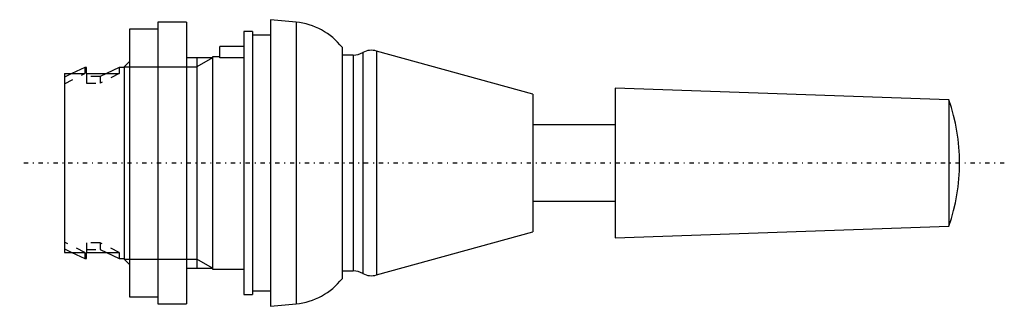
# Model space of a CAD drawing. Extents: x -5 to 98, y -15 to 15.
import ezdxf

# ---------------------------------------------------------------- set-up
doc = ezdxf.new("R2010")
doc.units = 0
doc.linetypes.add('CENTER', pattern=[1.5, 0.45, -0.5, 0.05, -0.5])
doc.linetypes.add('DASHED', pattern=[2, 1, -1])
for name, color, linetype in [('AM_0', 7, 'CONTINUOUS'), ('AM_10', 7, 'CONTINUOUS'), ('AM_3', 7, 'DASHED'), ('AM_7', 7, 'CENTER')]:
    doc.layers.add(name, color=color, linetype=linetype)

msp = doc.modelspace()

# ---------------------------------------------------------------- linework, layer by layer
at = {"layer": 'AM_0', "color": 7, "linetype": 'CONTINUOUS'}
for p, q in [((12.8, 14.75), (9.8, 14.75)), ((9.8, 14.75), (9.8, -14.75)), ((12.8, 14.75), (12.8, -14.75)), ((24.27, 14.74), (21.6, 15)), ((21.6, 15), (21.6, -15)), ((24.27, 14.74), (24.27, -14.74)), ((9.8, 14), (6.8, 14)), ((6.8, 14), (6.8, -14)), ((19.7, 13.75), (18.8, 13.75)), ((18.8, 13.75), (18.8, -13.75)), ((19.7, 13.75), (19.7, -13.75)), ((21.6, 13.37), (19.7, 13.37)), ((18.8, 12.2), (16.3, 12.2)), ((16.3, 11), (16.3, 12.2)), ((29.1, 12.11), (29.1, -12.11)), ((31.27, 11.56), (31.27, -11.56)), ((49.1, 7.19), (32.7, 11.72)), ((32.7, 11.72), (32.7, -11.72)), ((6.8, 10.63), (6.25, 10.08)), ((15.5, 11), (12.8, 11)), ((16.3, 11.1), (15.5, 11.1)), ((15.5, 11.1), (15.5, -11.1)), ((18.8, 11), (16.3, 11)), ((30.27, 11.3), (29.1, 11.3)), ((30.27, 11.3), (30.27, -11.3)), ((0, 9.37), (0, -9.37)), ((0, 9.37), (2.15, 9.37)), ((2.15, 10), (0.79, 9.37)), ((2.3, 10), (2.15, 10)), ((2.15, 10), (2.15, 9.37)), ((2.3, 9.37), (2.3, 10)), ((2.3, 9.37), (5.75, 9.37)), ((5.75, 10), (4.42, 9.37)), ((6.25, 10), (5.75, 10)), ((5.75, 10), (5.75, 9.37)), ((6.25, 10.08), (6.25, -10.08)), ((92.68, 6.6), (57.7, 7.83)), ((57.7, 7.83), (57.7, -7.83)), ((49.1, 7.19), (49.1, -7.19)), ((92.68, 6.6), (92.68, -6.6)), ((57.7, 4), (49.1, 4)), ((49.1, -4), (57.7, -4)), ((32.7, -11.72), (49.1, -7.19)), ((57.7, -7.83), (92.68, -6.6)), ((0, -9.37), (2.15, -9.37)), ((0.79, -9.37), (2.15, -10)), ((2.15, -9.37), (2.15, -10)), ((2.15, -10), (2.3, -10)), ((2.3, -10), (2.3, -9.37)), ((2.3, -9.37), (5.75, -9.37)), ((4.42, -9.37), (5.75, -10)), ((5.75, -9.37), (5.75, -10)), ((5.75, -10), (6.25, -10)), ((6.25, -10.08), (6.8, -10.63)), ((12.8, -11), (15.5, -11)), ((15.5, -11.1), (18.8, -11.1)), ((29.1, -11.3), (30.27, -11.3)), ((19.7, -13.37), (21.6, -13.37)), ((6.8, -14), (9.8, -14)), ((18.8, -13.75), (19.7, -13.75)), ((9.8, -14.75), (12.8, -14.75)), ((21.6, -15), (24.27, -14.74))]:
    msp.add_line(p, q, dxfattribs=at)
for centre, radius, start, end in [((23.6, 7.78), 7, 38.2132, 84.5182), ((30.27, 13.3), 2, 270, 299.7243), ((32.16, 10), 1.8, 72.4741, 119.7243), ((73.8, 0), 20, 340.7205, 19.2795), ((30.27, -13.3), 2, 60.2757, 90), ((23.6, -7.78), 7, 275.4818, 321.7868), ((32.16, -10), 1.8, 240.2757, 287.5259)]:
    msp.add_arc(centre, radius, start, end, dxfattribs=at)
at = {"layer": 'AM_10', "color": 7, "linetype": 'CONTINUOUS'}
for p, q in [((15.5, 11), (13.87, 10.08)), ((13.87, 11), (13.87, -11)), ((6.25, 10.08), (13.87, 10.08)), ((6.25, -10.08), (13.87, -10.08)), ((15.5, -11), (13.87, -10.08))]:
    msp.add_line(p, q, dxfattribs=at)
at = {"layer": 'AM_3', "color": 6, "linetype": 'DASHED'}
for p, q in [((0.79, 9.37), (0, 9)), ((0, 8.29), (2.15, 9.37)), ((2.3, 9.37), (2.3, 8.35)), ((4.42, 9.37), (3.75, 9.05)), ((5.75, 9.37), (3.75, 8.35)), ((3.75, 9.05), (2.3, 9.05)), ((2.3, 8.35), (3.75, 8.35)), ((3.75, 9.05), (3.75, 8.35)), ((2.15, -9.37), (0, -8.29)), ((0, -9), (0.79, -9.37)), ((3.75, -8.35), (2.3, -8.35)), ((2.3, -8.35), (2.3, -9.37)), ((2.3, -9.05), (3.75, -9.05)), ((3.75, -8.35), (3.75, -9.05)), ((5.75, -9.37), (3.75, -8.35)), ((3.75, -9.05), (4.42, -9.37))]:
    msp.add_line(p, q, dxfattribs=at)
at = {"layer": 'AM_7', "color": 4, "linetype": 'CENTER'}
msp.add_line((98.49, 0), (-4.69, 0), dxfattribs=at)

doc.saveas('drawing.dxf')
